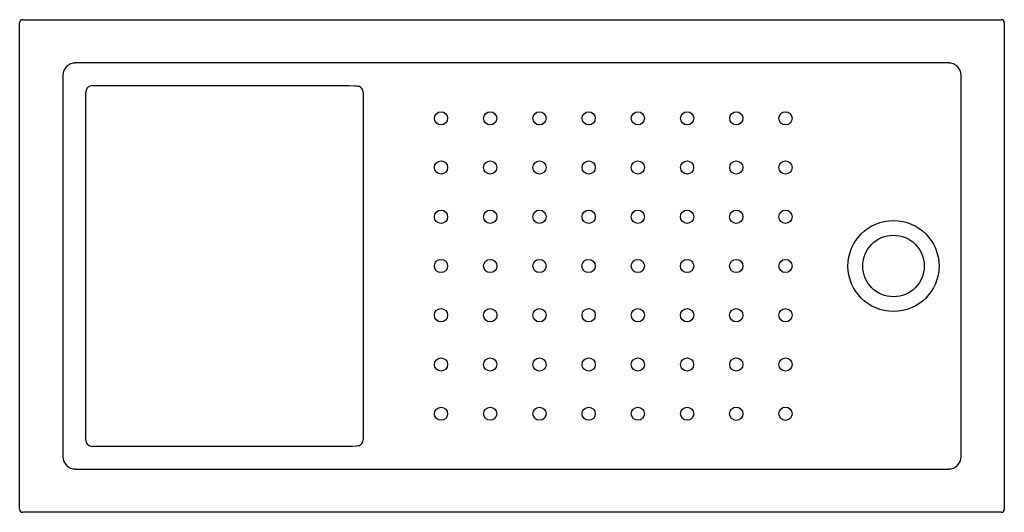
# Model space of a CAD drawing. Header units: millimetres. Extents: x 1880.96 to 1882.56, y 1644.38 to 1645.18.
import ezdxf

# ---------------------------------------------------------------- set-up
doc = ezdxf.new("R2010")
doc.units = ezdxf.units.MM
doc.layers.add('SANINDUSA', color=3, linetype='Continuous')

msp = doc.modelspace()

# ---------------------------------------------------------------- linework, layer by layer
at = {"layer": 'SANINDUSA'}
for p, q in [((1880.9621, 1644.3856), (1880.9621, 1645.1758)), ((1880.9671, 1645.1808), (1882.5574, 1645.1808)), ((1882.5624, 1645.1758), (1882.5624, 1644.3856)), ((1882.472, 1645.1105), (1881.0525, 1645.1105)), ((1881.0325, 1645.0905), (1881.0325, 1644.4709)), ((1882.492, 1644.4709), (1882.492, 1645.0905)), ((1881.0695, 1644.4985), (1881.0695, 1645.0629)), ((1881.0803, 1645.0738), (1881.4972, 1645.0738)), ((1881.5093, 1645.0734), (1881.5117, 1645.0731)), ((1881.5117, 1645.0731), (1881.5132, 1645.0727)), ((1881.4971, 1644.4876), (1881.0803, 1644.4876)), ((1881.5117, 1644.4883), (1881.5093, 1644.488)), ((1881.5132, 1644.4887), (1881.5117, 1644.4883)), ((1881.0525, 1644.4509), (1882.472, 1644.4509)), ((1882.5574, 1644.3806), (1880.9671, 1644.3806))]:
    msp.add_line(p, q, dxfattribs=at)
at = {"layer": 'SANINDUSA', "flags": 128}
for points in [[(1881.4972, 1645.0738), (1881.5062, 1645.0736), (1881.5093, 1645.0734)], [(1881.5204, 1645.063), (1881.5203, 1644.9007), (1881.5203, 1644.7384), (1881.5204, 1644.5464), (1881.5204, 1644.4984)], [(1881.5093, 1644.488), (1881.5033, 1644.4877), (1881.4971, 1644.4876)]]:
    msp.add_lwpolyline(points, dxfattribs=at)
at = {"layer": 'SANINDUSA'}
for centre, radius in [((1881.6469, 1645.0206), 0.0107), ((1881.7269, 1645.0206), 0.0107), ((1881.8069, 1645.0206), 0.0107), ((1881.8869, 1645.0206), 0.0107), ((1881.9669, 1645.0206), 0.0107), ((1882.0469, 1645.0206), 0.0107), ((1882.1268, 1645.0206), 0.0107), ((1882.2068, 1645.0206), 0.0108), ((1881.6469, 1644.9407), 0.0107), ((1881.7269, 1644.9407), 0.0107), ((1881.8069, 1644.9407), 0.0107), ((1881.8869, 1644.9407), 0.0107), ((1881.9669, 1644.9407), 0.0107), ((1882.0468, 1644.9407), 0.0107), ((1882.1268, 1644.9407), 0.0107), ((1882.2068, 1644.9407), 0.0107), ((1881.6469, 1644.8607), 0.0108), ((1881.7269, 1644.8607), 0.0108), ((1881.8069, 1644.8607), 0.0108), ((1881.8869, 1644.8607), 0.0108), ((1881.9668, 1644.8607), 0.0108), ((1882.0468, 1644.8607), 0.0108), ((1882.1268, 1644.8607), 0.0108), ((1882.2068, 1644.8607), 0.0108), ((1882.3823, 1644.7807), 0.074), ((1882.3823, 1644.7807), 0.05), ((1881.6469, 1644.7807), 0.0108), ((1881.7269, 1644.7807), 0.0108), ((1881.8069, 1644.7807), 0.0108), ((1881.8868, 1644.7807), 0.0108), ((1881.9668, 1644.7807), 0.0108), ((1882.0468, 1644.7807), 0.0108), ((1882.1268, 1644.7807), 0.0108), ((1882.2068, 1644.7807), 0.0107), ((1881.6469, 1644.7007), 0.0108), ((1881.7269, 1644.7007), 0.0108), ((1881.8069, 1644.7007), 0.0108), ((1881.8869, 1644.7007), 0.0108), ((1881.9668, 1644.7007), 0.0108), ((1882.0468, 1644.7007), 0.0108), ((1882.1268, 1644.7007), 0.0108), ((1882.2068, 1644.7007), 0.0108), ((1881.6469, 1644.6207), 0.0107), ((1881.7269, 1644.6207), 0.0107), ((1881.8069, 1644.6207), 0.0107), ((1881.8869, 1644.6207), 0.0107), ((1881.9669, 1644.6207), 0.0107), ((1882.0468, 1644.6207), 0.0107), ((1882.1268, 1644.6207), 0.0107), ((1882.2068, 1644.6207), 0.0107), ((1881.6469, 1644.5407), 0.0107), ((1881.7269, 1644.5407), 0.0107), ((1881.8069, 1644.5407), 0.0107), ((1881.8869, 1644.5407), 0.0107), ((1881.9669, 1644.5407), 0.0107), ((1882.0469, 1644.5407), 0.0107), ((1882.1268, 1644.5407), 0.0108), ((1882.2068, 1644.5407), 0.0108)]:
    msp.add_circle(centre, radius, dxfattribs=at)
for centre, radius, start, end in [((1880.9671, 1645.1758), 0.005, 90.0204, 179.9796), ((1882.5574, 1645.1758), 0.005, 0.0204, 89.9796), ((1881.0803, 1645.0629), 0.0109, 90.0125, 180.0123), ((1881.5102, 1645.063), 0.0101, 359.9988, 72.9158), ((1881.0803, 1644.4985), 0.0109, 179.9875, 269.9877), ((1881.5102, 1644.4984), 0.0101, 287.087, 0.0021), ((1880.9671, 1644.3856), 0.005, 180.0204, 269.9796), ((1882.5574, 1644.3856), 0.005, 270.0204, 359.9796)]:
    msp.add_arc(centre, radius, start, end, dxfattribs=at)
for centre, major_axis, start_param, end_param in [((1881.0525, 1645.0904), (-0.0142, 0.0142), 5.498396, 7.067974), ((1882.472, 1645.0904), (0.0142, 0.0142), 5.498396, 7.067974), ((1881.0525, 1644.471), (0.0142, 0.0142), 2.356803, 3.926382), ((1882.472, 1644.471), (-0.0142, 0.0142), 2.356803, 3.926382)]:
    msp.add_ellipse(centre, major_axis=major_axis, ratio=0.997933, start_param=start_param, end_param=end_param, dxfattribs=at)

doc.saveas('drawing.dxf')
